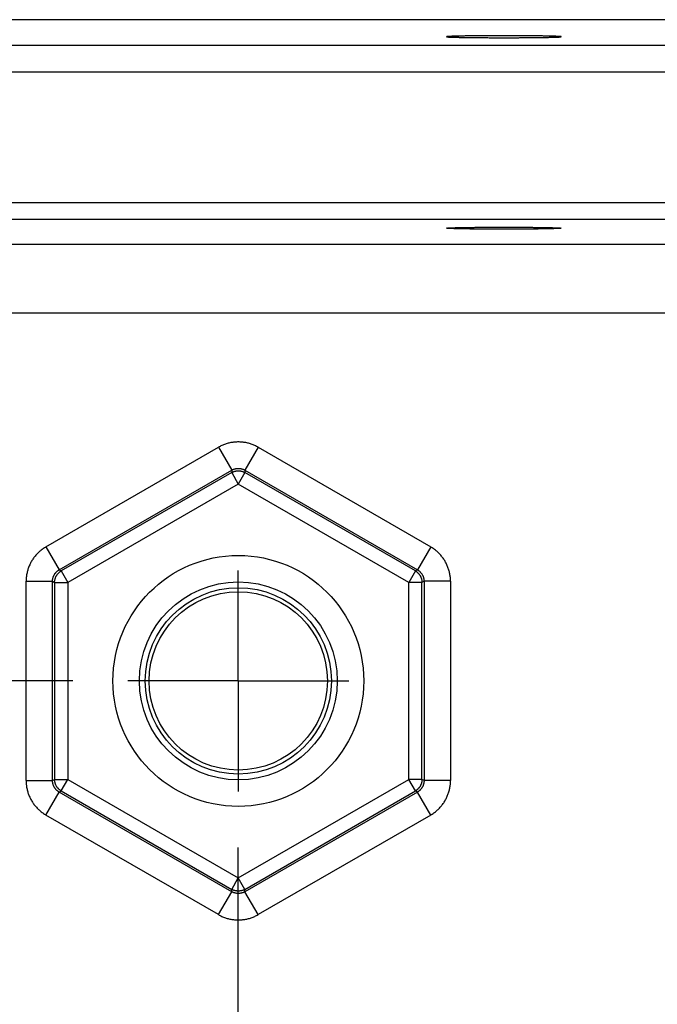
# Model space of a CAD drawing. Header units: inches. Extents: x 0 to 34, y 0 to 22.
# Tile 73 of 126: x 14 to 14.7, y 17.9 to 19. Entities that reach past the tile are written whole.
import ezdxf

# ---------------------------------------------------------------- set-up
doc = ezdxf.new("R2010")
doc.units = ezdxf.units.IN
doc.header["$LTSCALE"] = 1.87
doc.header["$MEASUREMENT"] = 0
doc.linetypes.add('CENTER', pattern=[0.6, 0.375, -0.075, 0.075, -0.075])
doc.layers.get('0').update_dxf_attribs({"linetype": 'CONTINUOUS'})
doc.layers.add('DEFAULT_1', color=7, linetype='CENTER')
doc.layers.add('DIMENSIONS', color=7, linetype='CONTINUOUS')
doc.styles.get("Standard").update_dxf_attribs({"font": 'txt', "width": 0.8})
doc.dimstyles.new('DIMSTYLE_1', dxfattribs={"dimtxt": 0.125, "dimasz": 0.18, "dimexe": 0.18, "dimexo": 0.0625, "dimgap": 0.09, "dimtad": 0, "dimtih": 1, "dimtoh": 1, "dimdec": 3, "dimzin": 4, "dimdsep": 46, "dimtxsty": 'STANDARD', "dimblk": '_FILLED', "dimblk1": '_FILLED', "dimblk2": '_FILLED', "dimcen": 0.09, "dimadec": 0, "dimazin": 0, "dimtp": 0.01, "dimtm": 0.01, "dimtfac": 1, "dimtdec": 3, "dimtofl": 0, "dimtmove": 0, "dimatfit": 3, "dimldrblk": '_FILLED', "dimfxl": 1, "dimtolj": 1, "dimtzin": 4, "dimarcsym": 0})

# ---------------------------------------------------------------- blocks, each defined once
blk = doc.blocks.new('*D21')
at = {"layer": 'DIMENSIONS', "color": 2, "linetype": 'CONTINUOUS'}
blk.add_line((14.0461, 11.7183), (12.1124, 11.7183), dxfattribs=at)
at = {"layer": 'DIMENSIONS', "color": 2, "linetype": 'CONTINUOUS', "width": 0.8}
for s, p in [('[', (11.2499, 11.6558)), (']', (11.9499, 11.6558)), ('7.249', (10.6249, 11.6558)), ('184.12', (11.3499, 11.6558))]:
    blk.add_text(s, height=0.125, dxfattribs=at).set_placement(p)
blk = doc.blocks.new('_FILLED')
at = {"color": 0, "linetype": 'BYBLOCK'}
blk.add_solid([(0, 0), (-1, 0.1736), (-1, -0.1736)], dxfattribs=at)
blk = doc.blocks.new('*D22')
at = {"layer": 'DIMENSIONS', "color": 2, "linetype": 'CONTINUOUS'}
blk.add_line((14.0461, 18.2183), (12.1105, 18.2183), dxfattribs=at)
at = {"layer": 'DIMENSIONS', "color": 2, "linetype": 'CONTINUOUS', "width": 0.8}
for s, p in [('[', (11.348, 18.1558)), (']', (11.948, 18.1558)), ('.749', (10.823, 18.1558)), ('19.02', (11.448, 18.1558))]:
    blk.add_text(s, height=0.125, dxfattribs=at).set_placement(p)

msp = doc.modelspace()

# ---------------------------------------------------------------- linework, layer by layer
at = {"color": 7, "linetype": 'CONTINUOUS'}
for p, q in [((13.8634, 18.9673), (16.1545, 18.9673)), ((12.9005, 18.9383), (16.1689, 18.9383)), ((12.9005, 18.9083), (16.1689, 18.9083)), ((16.0459, 18.7599), (13.0235, 18.7599)), ((16.0459, 18.7409), (13.0235, 18.7409)), ((13.0513, 18.7131), (16.018, 18.7131)), ((12.9733, 18.6351), (16.096, 18.6351)), ((14.0157, 18.3701), (14.2112, 18.4829)), ((14.2112, 18.4829), (14.2262, 18.457)), ((14.2562, 18.4829), (14.2412, 18.457)), ((14.2562, 18.4829), (14.4517, 18.3701)), ((14.0307, 18.3441), (14.2262, 18.457)), ((14.2262, 18.4543), (14.033, 18.3428)), ((14.2262, 18.457), (14.2262, 18.4543)), ((14.2262, 18.4543), (14.2337, 18.4413)), ((14.2412, 18.4543), (14.2337, 18.4413)), ((14.2412, 18.457), (14.2412, 18.4543)), ((14.2412, 18.457), (14.4367, 18.3441)), ((14.4343, 18.3428), (14.2412, 18.4543)), ((14.2337, 18.4413), (14.0405, 18.3298)), ((14.4269, 18.3298), (14.2337, 18.4413)), ((14.0157, 18.3701), (14.0307, 18.3441)), ((14.4517, 18.3701), (14.4367, 18.3441)), ((14.0307, 18.3441), (14.033, 18.3428)), ((14.033, 18.3428), (14.0405, 18.3298)), ((14.4343, 18.3428), (14.4269, 18.3298)), ((14.4367, 18.3441), (14.4343, 18.3428)), ((13.9932, 18.1054), (13.9932, 18.3311)), ((13.9932, 18.3311), (14.0232, 18.3311)), ((14.0232, 18.1054), (14.0232, 18.3311)), ((14.0232, 18.3311), (14.0255, 18.3298)), ((14.0255, 18.3298), (14.0255, 18.1067)), ((14.0255, 18.3298), (14.0405, 18.3298)), ((14.0405, 18.3298), (14.0405, 18.1067)), ((14.4269, 18.1067), (14.4269, 18.3298)), ((14.4418, 18.3298), (14.4269, 18.3298)), ((14.4442, 18.3311), (14.4418, 18.3298)), ((14.4418, 18.1067), (14.4418, 18.3298)), ((14.4442, 18.3311), (14.4442, 18.1054)), ((14.4741, 18.3311), (14.4442, 18.3311)), ((14.4741, 18.3311), (14.4741, 18.1054)), ((13.9932, 18.1054), (14.0232, 18.1054)), ((14.0232, 18.1054), (14.0255, 18.1067)), ((14.0255, 18.1067), (14.0405, 18.1067)), ((14.033, 18.0937), (14.0405, 18.1067)), ((14.0405, 18.1067), (14.2337, 17.9952)), ((14.2337, 17.9952), (14.4269, 18.1067)), ((14.4343, 18.0937), (14.4269, 18.1067)), ((14.4418, 18.1067), (14.4269, 18.1067)), ((14.4442, 18.1054), (14.4418, 18.1067)), ((14.4741, 18.1054), (14.4442, 18.1054)), ((14.0157, 18.0664), (14.0307, 18.0924)), ((14.0307, 18.0924), (14.033, 18.0937)), ((14.2262, 17.9795), (14.0307, 18.0924)), ((14.033, 18.0937), (14.2262, 17.9822)), ((14.2412, 17.9822), (14.4343, 18.0937)), ((14.4367, 18.0924), (14.2412, 17.9795)), ((14.4367, 18.0924), (14.4343, 18.0937)), ((14.4517, 18.0664), (14.4367, 18.0924)), ((14.2112, 17.9536), (14.0157, 18.0664)), ((14.4517, 18.0664), (14.2562, 17.9536)), ((14.2262, 17.9822), (14.2337, 17.9952)), ((14.2412, 17.9822), (14.2337, 17.9952)), ((14.2112, 17.9536), (14.2262, 17.9795)), ((14.2262, 17.9795), (14.2262, 17.9822)), ((14.2412, 17.9795), (14.2412, 17.9822)), ((14.2562, 17.9536), (14.2412, 17.9795))]:
    msp.add_line(p, q, dxfattribs=at)
for radius in [0.1421, 0.1121, 0.1055, 0.101]:
    msp.add_circle((14.2337, 18.2183), radius, dxfattribs=at)
for points, knots in [([(14.5996, 18.9479), (14.5996, 18.948), (14.5995, 18.948), (14.5994, 18.9481), (14.599, 18.9481), (14.5986, 18.9481), (14.5981, 18.9482), (14.5974, 18.9482), (14.5966, 18.9483), (14.5957, 18.9483), (14.5947, 18.9484), (14.5935, 18.9484), (14.5923, 18.9485), (14.5909, 18.9485), (14.5894, 18.9486), (14.5879, 18.9486), (14.5862, 18.9486), (14.5844, 18.9487), (14.5825, 18.9487), (14.5806, 18.9487), (14.5785, 18.9488), (14.5764, 18.9488), (14.5742, 18.9488), (14.5719, 18.9489), (14.5696, 18.9489), (14.5671, 18.9489), (14.5647, 18.949), (14.5621, 18.949), (14.5595, 18.949), (14.5569, 18.949), (14.5542, 18.949), (14.5515, 18.949), (14.5487, 18.9491), (14.546, 18.9491), (14.5432, 18.9491), (14.5403, 18.9491), (14.5375, 18.9491), (14.5347, 18.9491), (14.5318, 18.9491), (14.529, 18.9491), (14.5262, 18.9491), (14.5234, 18.9491), (14.5206, 18.9491), (14.5179, 18.949), (14.5152, 18.949), (14.5125, 18.949), (14.5098, 18.949), (14.5072, 18.949), (14.5047, 18.949), (14.5022, 18.9489), (14.4998, 18.9489), (14.4974, 18.9489), (14.4952, 18.9488), (14.493, 18.9488), (14.4908, 18.9488), (14.4888, 18.9487), (14.4868, 18.9487), (14.4849, 18.9487), (14.4832, 18.9486), (14.4815, 18.9486), (14.4799, 18.9486), (14.4785, 18.9485), (14.4771, 18.9485), (14.4758, 18.9484), (14.4747, 18.9484), (14.4737, 18.9483), (14.4728, 18.9483), (14.472, 18.9482), (14.4713, 18.9482), (14.4707, 18.9481), (14.4703, 18.9481), (14.47, 18.9481), (14.4698, 18.948), (14.4697, 18.948), (14.4697, 18.9479)], [0, 0, 0, 0, 0.000609, 0.002085, 0.004488, 0.007827, 0.012097, 0.017292, 0.023405, 0.030421, 0.038332, 0.047121, 0.056768, 0.067263, 0.078576, 0.090693, 0.10359, 0.117236, 0.131616, 0.146694, 0.162443, 0.178839, 0.195838, 0.213422, 0.23155, 0.250184, 0.269301, 0.288848, 0.308804, 0.329123, 0.34976, 0.370693, 0.391863, 0.413243, 0.434791, 0.456453, 0.478209, 0.5, 0.521791, 0.543547, 0.565209, 0.586757, 0.608137, 0.629307, 0.65024, 0.670877, 0.691196, 0.711152, 0.730699, 0.749816, 0.76845, 0.786578, 0.804162, 0.821161, 0.837557, 0.853306, 0.868384, 0.882764, 0.89641, 0.909307, 0.921424, 0.932737, 0.943232, 0.952879, 0.961668, 0.969579, 0.976595, 0.982708, 0.987903, 0.992173, 0.995512, 0.997915, 0.999391, 1, 1, 1, 1]), ([(14.4697, 18.9479), (14.4697, 18.9479), (14.4698, 18.9479), (14.47, 18.9478), (14.4703, 18.9478), (14.4707, 18.9477), (14.4713, 18.9477), (14.472, 18.9476), (14.4728, 18.9476), (14.4737, 18.9476), (14.4747, 18.9475), (14.4758, 18.9475), (14.4771, 18.9474), (14.4785, 18.9474), (14.4799, 18.9473), (14.4815, 18.9473), (14.4832, 18.9473), (14.4849, 18.9472), (14.4868, 18.9472), (14.4888, 18.9471), (14.4908, 18.9471), (14.493, 18.9471), (14.4952, 18.947), (14.4974, 18.947), (14.4998, 18.947), (14.5022, 18.947), (14.5047, 18.9469), (14.5072, 18.9469), (14.5098, 18.9469), (14.5125, 18.9469), (14.5152, 18.9469), (14.5179, 18.9469), (14.5206, 18.9468), (14.5234, 18.9468), (14.5262, 18.9468), (14.529, 18.9468), (14.5318, 18.9468), (14.5347, 18.9468), (14.5375, 18.9468), (14.5403, 18.9468), (14.5432, 18.9468), (14.546, 18.9468), (14.5487, 18.9468), (14.5515, 18.9469), (14.5542, 18.9469), (14.5569, 18.9469), (14.5595, 18.9469), (14.5621, 18.9469), (14.5647, 18.9469), (14.5671, 18.947), (14.5696, 18.947), (14.5719, 18.947), (14.5742, 18.947), (14.5764, 18.9471), (14.5785, 18.9471), (14.5806, 18.9471), (14.5825, 18.9472), (14.5844, 18.9472), (14.5862, 18.9473), (14.5879, 18.9473), (14.5894, 18.9473), (14.5909, 18.9474), (14.5923, 18.9474), (14.5935, 18.9475), (14.5947, 18.9475), (14.5957, 18.9476), (14.5966, 18.9476), (14.5974, 18.9476), (14.5981, 18.9477), (14.5986, 18.9477), (14.599, 18.9478), (14.5994, 18.9478), (14.5995, 18.9479), (14.5996, 18.9479), (14.5996, 18.9479)], [0, 0, 0, 0, 0.000609, 0.002085, 0.004488, 0.007827, 0.012097, 0.017292, 0.023405, 0.030421, 0.038332, 0.047121, 0.056768, 0.067263, 0.078576, 0.090693, 0.10359, 0.117236, 0.131616, 0.146694, 0.162443, 0.178839, 0.195838, 0.213422, 0.23155, 0.250184, 0.269301, 0.288848, 0.308804, 0.329123, 0.34976, 0.370693, 0.391863, 0.413243, 0.434791, 0.456453, 0.478209, 0.5, 0.521791, 0.543547, 0.565209, 0.586757, 0.608137, 0.629307, 0.65024, 0.670877, 0.691196, 0.711152, 0.730699, 0.749816, 0.76845, 0.786578, 0.804162, 0.821161, 0.837557, 0.853306, 0.868384, 0.882764, 0.89641, 0.909307, 0.921424, 0.932737, 0.943232, 0.952879, 0.961668, 0.969579, 0.976595, 0.982708, 0.987903, 0.992173, 0.995512, 0.997915, 0.999391, 1, 1, 1, 1]), ([(14.4697, 18.7311), (14.4697, 18.7311), (14.4698, 18.7311), (14.47, 18.7312), (14.4703, 18.7312), (14.4707, 18.7313), (14.4713, 18.7313), (14.472, 18.7314), (14.4728, 18.7314), (14.4737, 18.7315), (14.4747, 18.7315), (14.4758, 18.7316), (14.4771, 18.7316), (14.4785, 18.7316), (14.4799, 18.7317), (14.4815, 18.7317), (14.4832, 18.7318), (14.4849, 18.7318), (14.4868, 18.7318), (14.4888, 18.7319), (14.4908, 18.7319), (14.493, 18.7319), (14.4952, 18.732), (14.4974, 18.732), (14.4998, 18.732), (14.5022, 18.7321), (14.5047, 18.7321), (14.5072, 18.7321), (14.5098, 18.7321), (14.5125, 18.7321), (14.5152, 18.7322), (14.5179, 18.7322), (14.5206, 18.7322), (14.5234, 18.7322), (14.5262, 18.7322), (14.529, 18.7322), (14.5318, 18.7322), (14.5347, 18.7322), (14.5375, 18.7322), (14.5403, 18.7322), (14.5432, 18.7322), (14.546, 18.7322), (14.5487, 18.7322), (14.5515, 18.7322), (14.5542, 18.7322), (14.5569, 18.7321), (14.5595, 18.7321), (14.5621, 18.7321), (14.5647, 18.7321), (14.5671, 18.7321), (14.5696, 18.732), (14.5719, 18.732), (14.5742, 18.732), (14.5764, 18.7319), (14.5785, 18.7319), (14.5806, 18.7319), (14.5825, 18.7318), (14.5844, 18.7318), (14.5862, 18.7318), (14.5879, 18.7317), (14.5894, 18.7317), (14.5909, 18.7316), (14.5923, 18.7316), (14.5935, 18.7316), (14.5947, 18.7315), (14.5957, 18.7315), (14.5966, 18.7314), (14.5974, 18.7314), (14.5981, 18.7313), (14.5986, 18.7313), (14.599, 18.7312), (14.5994, 18.7312), (14.5995, 18.7311), (14.5996, 18.7311), (14.5996, 18.7311)], [0, 0, 0, 0, 0.000609, 0.002085, 0.004488, 0.007827, 0.012097, 0.017292, 0.023405, 0.030421, 0.038332, 0.047121, 0.056768, 0.067263, 0.078576, 0.090693, 0.10359, 0.117236, 0.131616, 0.146694, 0.162443, 0.178839, 0.195838, 0.213422, 0.23155, 0.250184, 0.269301, 0.288848, 0.308804, 0.329123, 0.34976, 0.370693, 0.391863, 0.413243, 0.434791, 0.456453, 0.478209, 0.5, 0.521791, 0.543547, 0.565209, 0.586757, 0.608137, 0.629307, 0.65024, 0.670877, 0.691196, 0.711152, 0.730699, 0.749816, 0.76845, 0.786578, 0.804162, 0.821161, 0.837557, 0.853306, 0.868384, 0.882764, 0.89641, 0.909307, 0.921424, 0.932737, 0.943232, 0.952879, 0.961668, 0.969579, 0.976595, 0.982708, 0.987903, 0.992173, 0.995512, 0.997915, 0.999391, 1, 1, 1, 1]), ([(14.5996, 18.7311), (14.5996, 18.731), (14.5995, 18.731), (14.5994, 18.731), (14.599, 18.7309), (14.5986, 18.7309), (14.5981, 18.7308), (14.5974, 18.7308), (14.5966, 18.7307), (14.5957, 18.7307), (14.5947, 18.7306), (14.5935, 18.7306), (14.5923, 18.7306), (14.5909, 18.7305), (14.5894, 18.7305), (14.5879, 18.7304), (14.5862, 18.7304), (14.5844, 18.7303), (14.5825, 18.7303), (14.5806, 18.7303), (14.5785, 18.7302), (14.5764, 18.7302), (14.5742, 18.7302), (14.5719, 18.7301), (14.5696, 18.7301), (14.5671, 18.7301), (14.5647, 18.7301), (14.5621, 18.73), (14.5595, 18.73), (14.5569, 18.73), (14.5542, 18.73), (14.5515, 18.73), (14.5487, 18.73), (14.546, 18.73), (14.5432, 18.73), (14.5403, 18.7299), (14.5375, 18.7299), (14.5347, 18.7299), (14.5318, 18.7299), (14.529, 18.7299), (14.5262, 18.73), (14.5234, 18.73), (14.5206, 18.73), (14.5179, 18.73), (14.5152, 18.73), (14.5125, 18.73), (14.5098, 18.73), (14.5072, 18.73), (14.5047, 18.7301), (14.5022, 18.7301), (14.4998, 18.7301), (14.4974, 18.7301), (14.4952, 18.7302), (14.493, 18.7302), (14.4908, 18.7302), (14.4888, 18.7303), (14.4868, 18.7303), (14.4849, 18.7303), (14.4832, 18.7304), (14.4815, 18.7304), (14.4799, 18.7305), (14.4785, 18.7305), (14.4771, 18.7306), (14.4758, 18.7306), (14.4747, 18.7306), (14.4737, 18.7307), (14.4728, 18.7307), (14.472, 18.7308), (14.4713, 18.7308), (14.4707, 18.7309), (14.4703, 18.7309), (14.47, 18.731), (14.4698, 18.731), (14.4697, 18.731), (14.4697, 18.7311)], [0, 0, 0, 0, 0.000609, 0.002085, 0.004488, 0.007827, 0.012097, 0.017292, 0.023405, 0.030421, 0.038332, 0.047121, 0.056768, 0.067263, 0.078576, 0.090693, 0.10359, 0.117236, 0.131616, 0.146694, 0.162443, 0.178839, 0.195838, 0.213422, 0.23155, 0.250184, 0.269301, 0.288848, 0.308804, 0.329123, 0.34976, 0.370693, 0.391863, 0.413243, 0.434791, 0.456453, 0.478209, 0.5, 0.521791, 0.543547, 0.565209, 0.586757, 0.608137, 0.629307, 0.65024, 0.670877, 0.691196, 0.711152, 0.730699, 0.749816, 0.76845, 0.786578, 0.804162, 0.821161, 0.837557, 0.853306, 0.868384, 0.882764, 0.89641, 0.909307, 0.921424, 0.932737, 0.943232, 0.952879, 0.961668, 0.969579, 0.976595, 0.982708, 0.987903, 0.992173, 0.995512, 0.997915, 0.999391, 1, 1, 1, 1]), ([(14.2562, 18.4829), (14.2556, 18.4833), (14.2543, 18.484), (14.2524, 18.4849), (14.2504, 18.4858), (14.2484, 18.4865), (14.2464, 18.4872), (14.2443, 18.4877), (14.2422, 18.4882), (14.2401, 18.4885), (14.238, 18.4888), (14.2358, 18.4889), (14.2337, 18.489), (14.2315, 18.4889), (14.2294, 18.4888), (14.2273, 18.4885), (14.2252, 18.4882), (14.2231, 18.4877), (14.221, 18.4872), (14.219, 18.4865), (14.217, 18.4858), (14.215, 18.4849), (14.2131, 18.484), (14.2118, 18.4833), (14.2112, 18.4829)], [0, 0, 0, 0, 0.045199, 0.0906, 0.136118, 0.181666, 0.227161, 0.272599, 0.318031, 0.363481, 0.408943, 0.454406, 0.499861, 0.545305, 0.590759, 0.636244, 0.681733, 0.727183, 0.772611, 0.818079, 0.863603, 0.909133, 0.954617, 1, 1, 1, 1]), ([(14.2262, 18.457), (14.2264, 18.4571), (14.227, 18.4574), (14.2278, 18.4578), (14.2287, 18.4581), (14.2296, 18.4584), (14.2305, 18.4587), (14.2314, 18.4588), (14.2323, 18.4589), (14.2332, 18.459), (14.2341, 18.459), (14.2351, 18.4589), (14.236, 18.4588), (14.2369, 18.4587), (14.2378, 18.4584), (14.2387, 18.4581), (14.2395, 18.4578), (14.2404, 18.4574), (14.2409, 18.4571), (14.2412, 18.457)], [0, 0, 0, 0, 0.058962, 0.117844, 0.176665, 0.235442, 0.294193, 0.352935, 0.411682, 0.470433, 0.529175, 0.587918, 0.646693, 0.705512, 0.764357, 0.823218, 0.882104, 0.941027, 1, 1, 1, 1]), ([(14.2262, 18.4543), (14.2264, 18.4544), (14.227, 18.4547), (14.2278, 18.4551), (14.2287, 18.4555), (14.2296, 18.4557), (14.2305, 18.456), (14.2314, 18.4561), (14.2323, 18.4562), (14.2332, 18.4563), (14.2341, 18.4563), (14.2351, 18.4562), (14.236, 18.4561), (14.2369, 18.456), (14.2378, 18.4557), (14.2387, 18.4555), (14.2395, 18.4551), (14.2404, 18.4547), (14.2409, 18.4544), (14.2412, 18.4543)], [0, 0, 0, 0, 0.058821, 0.117649, 0.176477, 0.235306, 0.294139, 0.352972, 0.411807, 0.470641, 0.529477, 0.588313, 0.647145, 0.705976, 0.764808, 0.823645, 0.882459, 0.941238, 1, 1, 1, 1]), ([(14.0157, 18.3701), (14.0151, 18.3697), (14.0139, 18.369), (14.0121, 18.3678), (14.0104, 18.3665), (14.0087, 18.3651), (14.0071, 18.3637), (14.0056, 18.3622), (14.0042, 18.3606), (14.0028, 18.3589), (14.0015, 18.3572), (14.0003, 18.3555), (13.9992, 18.3536), (13.9982, 18.3517), (13.9973, 18.3498), (13.9964, 18.3478), (13.9957, 18.3458), (13.995, 18.3438), (13.9945, 18.3417), (13.994, 18.3396), (13.9936, 18.3375), (13.9934, 18.3354), (13.9932, 18.3333), (13.9932, 18.3318), (13.9932, 18.3311)], [0, 0, 0, 0, 0.045199, 0.0906, 0.136118, 0.181666, 0.227161, 0.272599, 0.318031, 0.363481, 0.408943, 0.454406, 0.499861, 0.545305, 0.590759, 0.636244, 0.681733, 0.727183, 0.772611, 0.818079, 0.863603, 0.909133, 0.954617, 1, 1, 1, 1]), ([(14.4741, 18.3311), (14.4741, 18.3318), (14.4741, 18.3333), (14.474, 18.3354), (14.4737, 18.3375), (14.4734, 18.3396), (14.4729, 18.3417), (14.4723, 18.3438), (14.4717, 18.3458), (14.4709, 18.3478), (14.4701, 18.3498), (14.4692, 18.3517), (14.4681, 18.3536), (14.467, 18.3554), (14.4658, 18.3572), (14.4645, 18.3589), (14.4632, 18.3606), (14.4617, 18.3622), (14.4602, 18.3637), (14.4586, 18.3651), (14.457, 18.3665), (14.4553, 18.3678), (14.4535, 18.369), (14.4523, 18.3697), (14.4517, 18.3701)], [0, 0, 0, 0, 0.045199, 0.0906, 0.136118, 0.181666, 0.227161, 0.272599, 0.318031, 0.363481, 0.408943, 0.454406, 0.499861, 0.545305, 0.590759, 0.636244, 0.681733, 0.727183, 0.772611, 0.818079, 0.863603, 0.909133, 0.954617, 1, 1, 1, 1]), ([(14.0232, 18.3311), (14.0232, 18.3314), (14.0232, 18.332), (14.0233, 18.333), (14.0234, 18.3339), (14.0236, 18.3348), (14.0239, 18.3357), (14.0242, 18.3365), (14.0245, 18.3374), (14.025, 18.3382), (14.0254, 18.339), (14.0259, 18.3398), (14.0265, 18.3405), (14.0271, 18.3412), (14.0277, 18.3419), (14.0284, 18.3425), (14.0291, 18.3431), (14.0299, 18.3436), (14.0304, 18.344), (14.0307, 18.3441)], [0, 0, 0, 0, 0.058962, 0.117844, 0.176665, 0.235442, 0.294193, 0.352935, 0.411682, 0.470433, 0.529175, 0.587918, 0.646693, 0.705512, 0.764357, 0.823218, 0.882104, 0.941027, 1, 1, 1, 1]), ([(14.0255, 18.3298), (14.0255, 18.3301), (14.0255, 18.3307), (14.0256, 18.3316), (14.0258, 18.3325), (14.026, 18.3334), (14.0262, 18.3343), (14.0265, 18.3352), (14.0269, 18.336), (14.0273, 18.3369), (14.0278, 18.3377), (14.0283, 18.3384), (14.0288, 18.3392), (14.0294, 18.3399), (14.0301, 18.3405), (14.0307, 18.3412), (14.0315, 18.3418), (14.0322, 18.3423), (14.0327, 18.3426), (14.033, 18.3428)], [0, 0, 0, 0, 0.058762, 0.117541, 0.176355, 0.235192, 0.294024, 0.352855, 0.411687, 0.470523, 0.529359, 0.588193, 0.647028, 0.705861, 0.764694, 0.823523, 0.882351, 0.941179, 1, 1, 1, 1]), ([(14.4343, 18.3428), (14.4346, 18.3426), (14.4351, 18.3423), (14.4359, 18.3418), (14.4366, 18.3412), (14.4373, 18.3405), (14.4379, 18.3399), (14.4385, 18.3392), (14.4391, 18.3384), (14.4396, 18.3377), (14.4401, 18.3369), (14.4405, 18.336), (14.4408, 18.3352), (14.4411, 18.3343), (14.4414, 18.3334), (14.4416, 18.3325), (14.4417, 18.3316), (14.4418, 18.3307), (14.4418, 18.3301), (14.4418, 18.3298)], [0, 0, 0, 0, 0.058817, 0.117636, 0.176458, 0.235281, 0.294106, 0.352932, 0.411759, 0.470586, 0.529414, 0.588241, 0.647068, 0.705894, 0.764719, 0.823542, 0.882364, 0.941183, 1, 1, 1, 1]), ([(14.4367, 18.3441), (14.4369, 18.344), (14.4375, 18.3436), (14.4382, 18.3431), (14.4389, 18.3425), (14.4396, 18.3419), (14.4403, 18.3412), (14.4409, 18.3405), (14.4414, 18.3398), (14.4419, 18.339), (14.4424, 18.3382), (14.4428, 18.3374), (14.4432, 18.3365), (14.4435, 18.3357), (14.4437, 18.3348), (14.4439, 18.3339), (14.4441, 18.333), (14.4441, 18.332), (14.4442, 18.3314), (14.4442, 18.3311)], [0, 0, 0, 0, 0.058962, 0.117844, 0.176665, 0.235442, 0.294193, 0.352935, 0.411682, 0.470433, 0.529175, 0.587918, 0.646693, 0.705512, 0.764357, 0.823218, 0.882104, 0.941027, 1, 1, 1, 1]), ([(13.9932, 18.1054), (13.9932, 18.1047), (13.9932, 18.1032), (13.9934, 18.1011), (13.9936, 18.099), (13.994, 18.0969), (13.9945, 18.0948), (13.995, 18.0927), (13.9957, 18.0907), (13.9964, 18.0887), (13.9973, 18.0867), (13.9982, 18.0848), (13.9992, 18.0829), (14.0003, 18.0811), (14.0015, 18.0793), (14.0028, 18.0776), (14.0042, 18.0759), (14.0056, 18.0743), (14.0071, 18.0728), (14.0087, 18.0714), (14.0104, 18.07), (14.0121, 18.0687), (14.0139, 18.0675), (14.0151, 18.0668), (14.0157, 18.0664)], [0, 0, 0, 0, 0.045199, 0.0906, 0.136118, 0.181666, 0.227161, 0.272599, 0.318031, 0.363481, 0.408943, 0.454406, 0.499861, 0.545305, 0.590759, 0.636244, 0.681733, 0.727183, 0.772611, 0.818079, 0.863603, 0.909133, 0.954617, 1, 1, 1, 1]), ([(14.0307, 18.0924), (14.0304, 18.0926), (14.0299, 18.0929), (14.0291, 18.0934), (14.0284, 18.094), (14.0277, 18.0946), (14.0271, 18.0953), (14.0265, 18.096), (14.0259, 18.0967), (14.0254, 18.0975), (14.025, 18.0983), (14.0245, 18.0991), (14.0242, 18.1), (14.0239, 18.1008), (14.0236, 18.1017), (14.0234, 18.1026), (14.0233, 18.1035), (14.0232, 18.1045), (14.0232, 18.1051), (14.0232, 18.1054)], [0, 0, 0, 0, 0.058962, 0.117844, 0.176665, 0.235442, 0.294193, 0.352935, 0.411682, 0.470433, 0.529175, 0.587918, 0.646693, 0.705512, 0.764357, 0.823218, 0.882104, 0.941027, 1, 1, 1, 1]), ([(14.033, 18.0937), (14.0327, 18.0939), (14.0322, 18.0942), (14.0315, 18.0948), (14.0307, 18.0953), (14.0301, 18.096), (14.0294, 18.0966), (14.0288, 18.0973), (14.0283, 18.0981), (14.0278, 18.0988), (14.0273, 18.0996), (14.0269, 18.1005), (14.0265, 18.1013), (14.0262, 18.1022), (14.026, 18.1031), (14.0258, 18.104), (14.0256, 18.1049), (14.0255, 18.1058), (14.0255, 18.1064), (14.0255, 18.1067)], [0, 0, 0, 0, 0.058817, 0.117636, 0.176458, 0.235281, 0.294106, 0.352932, 0.411759, 0.470586, 0.529414, 0.588241, 0.647068, 0.705894, 0.764719, 0.823542, 0.882364, 0.941183, 1, 1, 1, 1]), ([(14.4418, 18.1067), (14.4418, 18.1064), (14.4418, 18.1058), (14.4417, 18.1049), (14.4416, 18.104), (14.4414, 18.1031), (14.4411, 18.1022), (14.4408, 18.1013), (14.4405, 18.1005), (14.4401, 18.0996), (14.4396, 18.0988), (14.4391, 18.0981), (14.4385, 18.0973), (14.4379, 18.0966), (14.4373, 18.096), (14.4366, 18.0953), (14.4359, 18.0948), (14.4351, 18.0942), (14.4346, 18.0939), (14.4343, 18.0937)], [0, 0, 0, 0, 0.058817, 0.117636, 0.176458, 0.235281, 0.294106, 0.352932, 0.411759, 0.470586, 0.529414, 0.588241, 0.647068, 0.705894, 0.764719, 0.823542, 0.882364, 0.941183, 1, 1, 1, 1]), ([(14.4442, 18.1054), (14.4442, 18.1051), (14.4441, 18.1045), (14.4441, 18.1035), (14.4439, 18.1026), (14.4437, 18.1017), (14.4435, 18.1008), (14.4432, 18.1), (14.4428, 18.0991), (14.4424, 18.0983), (14.4419, 18.0975), (14.4414, 18.0967), (14.4409, 18.096), (14.4403, 18.0953), (14.4396, 18.0946), (14.4389, 18.094), (14.4382, 18.0934), (14.4375, 18.0929), (14.4369, 18.0926), (14.4367, 18.0924)], [0, 0, 0, 0, 0.058962, 0.117844, 0.176665, 0.235442, 0.294193, 0.352935, 0.411682, 0.470433, 0.529175, 0.587918, 0.646693, 0.705512, 0.764357, 0.823218, 0.882104, 0.941027, 1, 1, 1, 1]), ([(14.4517, 18.0664), (14.4523, 18.0668), (14.4535, 18.0675), (14.4553, 18.0687), (14.457, 18.07), (14.4586, 18.0714), (14.4602, 18.0728), (14.4617, 18.0743), (14.4632, 18.0759), (14.4645, 18.0776), (14.4658, 18.0793), (14.467, 18.0811), (14.4681, 18.0829), (14.4692, 18.0848), (14.4701, 18.0867), (14.4709, 18.0887), (14.4717, 18.0907), (14.4723, 18.0927), (14.4729, 18.0948), (14.4734, 18.0969), (14.4737, 18.099), (14.474, 18.1011), (14.4741, 18.1032), (14.4741, 18.1047), (14.4741, 18.1054)], [0, 0, 0, 0, 0.045199, 0.0906, 0.136118, 0.181666, 0.227161, 0.272599, 0.318031, 0.363481, 0.408943, 0.454406, 0.499861, 0.545305, 0.590759, 0.636244, 0.681733, 0.727183, 0.772611, 0.818079, 0.863603, 0.909133, 0.954617, 1, 1, 1, 1]), ([(14.2412, 17.9822), (14.2409, 17.9821), (14.2404, 17.9818), (14.2395, 17.9814), (14.2387, 17.981), (14.2378, 17.9808), (14.2369, 17.9805), (14.236, 17.9804), (14.2351, 17.9803), (14.2341, 17.9802), (14.2332, 17.9802), (14.2323, 17.9803), (14.2314, 17.9804), (14.2305, 17.9805), (14.2296, 17.9808), (14.2287, 17.981), (14.2278, 17.9814), (14.227, 17.9818), (14.2264, 17.9821), (14.2262, 17.9822)], [0, 0, 0, 0, 0.058762, 0.117541, 0.176355, 0.235192, 0.294024, 0.352855, 0.411687, 0.470523, 0.529359, 0.588193, 0.647028, 0.705861, 0.764694, 0.823523, 0.882351, 0.941179, 1, 1, 1, 1]), ([(14.2412, 17.9795), (14.2409, 17.9794), (14.2404, 17.9791), (14.2395, 17.9787), (14.2387, 17.9784), (14.2378, 17.9781), (14.2369, 17.9779), (14.236, 17.9777), (14.2351, 17.9776), (14.2341, 17.9775), (14.2332, 17.9775), (14.2323, 17.9776), (14.2314, 17.9777), (14.2305, 17.9779), (14.2296, 17.9781), (14.2287, 17.9784), (14.2278, 17.9787), (14.227, 17.9791), (14.2264, 17.9794), (14.2262, 17.9795)], [0, 0, 0, 0, 0.058962, 0.117844, 0.176665, 0.235442, 0.294193, 0.352935, 0.411682, 0.470433, 0.529175, 0.587918, 0.646693, 0.705512, 0.764357, 0.823218, 0.882104, 0.941027, 1, 1, 1, 1]), ([(14.2112, 17.9536), (14.2118, 17.9532), (14.2131, 17.9525), (14.215, 17.9516), (14.2169, 17.9507), (14.219, 17.95), (14.221, 17.9493), (14.2231, 17.9488), (14.2252, 17.9483), (14.2273, 17.948), (14.2294, 17.9477), (14.2315, 17.9476), (14.2337, 17.9475), (14.2358, 17.9476), (14.2379, 17.9477), (14.2401, 17.948), (14.2422, 17.9483), (14.2443, 17.9488), (14.2463, 17.9493), (14.2484, 17.95), (14.2504, 17.9507), (14.2524, 17.9516), (14.2543, 17.9525), (14.2555, 17.9532), (14.2562, 17.9536)], [0, 0, 0, 0, 0.045199, 0.0906, 0.136118, 0.181666, 0.227161, 0.272599, 0.318031, 0.363481, 0.408943, 0.454406, 0.499861, 0.545305, 0.590759, 0.636244, 0.681733, 0.727183, 0.772611, 0.818079, 0.863603, 0.909133, 0.954617, 1, 1, 1, 1])]:
    msp.add_open_spline(points, degree=3, knots=knots, dxfattribs=at)
at = {"layer": 'DEFAULT_1', "color": 7, "linetype": 'CENTER'}
for p, q in [((14.2337, 18.2183), (14.2337, 18.3434)), ((14.2337, 18.2183), (14.1086, 18.2183)), ((14.2337, 18.2183), (14.2337, 18.0932)), ((14.2337, 18.2183), (14.3588, 18.2183)), ((14.2337, 11.7183), (14.2337, 18.0932))]:
    msp.add_line(p, q, dxfattribs=at)

# ---------------------------------------------------------------- dimensions: what is measured, and where the dimension line sits
at = {"layer": 'DIMENSIONS', "color": 2, "linetype": 'CONTINUOUS'}
for feature_location, offset, picture, middle in [((14.0461, 11.7183), (-1.9336, 0), '*D21', (11.3374, 11.7183)), ((14.0461, 18.2183), (-1.9356, 0), '*D22', (11.4355, 18.2183))]:
    dim = msp.add_ordinate_dim(feature_location=feature_location, offset=offset, dtype=0, origin=(14.1086, 18.9673), dimstyle='DIMSTYLE_1', dxfattribs=at)
    dim.commit()
    dim.dimension.update_dxf_attribs({"geometry": picture, "text_midpoint": middle})

doc.saveas('drawing.dxf')
